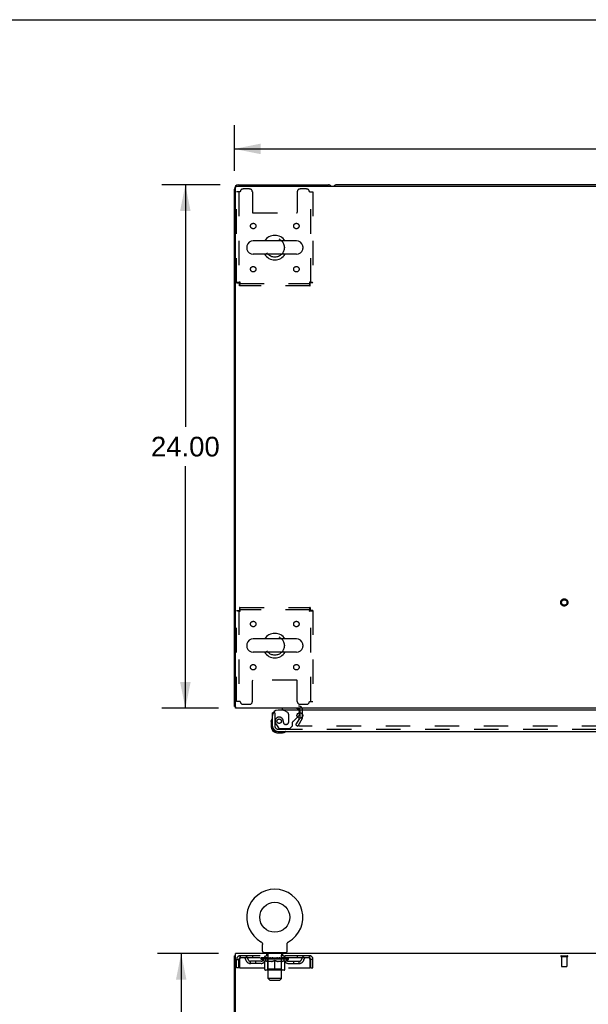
# Model space of a CAD drawing. Header units: inches. Extents: x 0 to 204, y 0 to 132.
# Tile 53 of 112: x 52 to 78, y 87 to 132. Entities that reach past the tile are written whole.
import ezdxf

# ---------------------------------------------------------------- set-up
doc = ezdxf.new("R2010")
doc.units = ezdxf.units.IN
doc.header["$LTSCALE"] = 11.243375
doc.header["$MEASUREMENT"] = 0
doc.linetypes.add('HIDDEN', pattern=[0.2, 0.1, -0.1])
doc.layers.get('0').update_dxf_attribs({"linetype": 'CONTINUOUS'})
for name, color, linetype in [('DEFAULT_2', 8, 'HIDDEN'), ('DIMENSIONS', 7, 'CONTINUOUS'), ('DOOR_ASSEMBLY', 7, 'CONTINUOUS')]:
    doc.layers.add(name, color=color, linetype=linetype)
doc.styles.get("Standard").update_dxf_attribs({"font": 'arial.ttf'})
doc.dimstyles.new('DIMSTYLE_1', dxfattribs={"dimtxt": 0.901875, "dimasz": 1.2025, "dimexe": 0.09, "dimexo": 0.07, "dimgap": 0.0375, "dimtad": 0, "dimtih": 1, "dimtoh": 1, "dimzin": 4, "dimdsep": 46, "dimtxsty": 'Standard', "dimblk": '_FILLED', "dimblk1": '_FILLED', "dimblk2": '_FILLED', "dimcen": 0.09, "dimadec": 3, "dimazin": 1, "dimtfac": 1, "dimtdec": 3, "dimtofl": 0, "dimtmove": 0, "dimatfit": 3, "dimldrblk": '_FILLED', "dimfxl": 0, "dimtolj": 1, "dimtzin": 4, "dimarcsym": 0})

# ---------------------------------------------------------------- blocks, each defined once
blk = doc.blocks.new('_FILLED')
at = {"color": 0, "linetype": 'ByBlock'}
blk.add_solid([(0, 0), (-1, 0.2), (-1, -0.2)], dxfattribs=at)
blk = doc.blocks.new('*D1')
at = {"layer": 'DIMENSIONS', "color": 2, "linetype": 'Continuous'}
for p, q in [((61.979, 125.352), (61.979, 127.433)), ((102.229, 125.352), (102.229, 127.433)), ((61.979, 126.351), (80.077, 126.351)), ((102.229, 126.351), (84.13, 126.351))]:
    blk.add_line(p, q, dxfattribs=at)
at = {"layer": 'DIMENSIONS', "color": 2, "linetype": 'Continuous', "xscale": 1.2025, "yscale": 1.2025, "zscale": 1.2025, "rotation": 180}
blk.add_blockref('_FILLED', (61.979, 126.351), dxfattribs=at)
at = {"layer": 'DIMENSIONS', "color": 2, "linetype": 'Continuous', "xscale": 1.2025, "yscale": 1.2025, "zscale": 1.2025}
blk.add_blockref('_FILLED', (102.229, 126.351), dxfattribs=at)
at = {"layer": 'DIMENSIONS', "color": 2, "linetype": 'Continuous', "insert": (82.104, 126.802), "char_height": 0.9019, "width": 3.15153, "attachment_point": 2, "line_spacing_factor": 0.9}
blk.add_mtext('40.25', dxfattribs=at)
blk = doc.blocks.new('*D7')
at = {"layer": 'DIMENSIONS', "color": 2, "linetype": 'Continuous'}
for p, q in [((61.326, 124.7), (58.649, 124.7)), ((59.731, 124.7), (59.731, 113.602)), ((59.731, 100.7), (59.731, 111.798)), ((61.249, 100.7), (58.649, 100.7))]:
    blk.add_line(p, q, dxfattribs=at)
at = {"layer": 'DIMENSIONS', "color": 2, "linetype": 'Continuous', "xscale": 1.2025, "yscale": 1.2025, "zscale": 1.2025}
for p, rotation in [((59.731, 124.7), 90), ((59.731, 100.7), 270)]:
    blk.add_blockref('_FILLED', p, dxfattribs=dict(at, rotation=rotation))
at = {"layer": 'DIMENSIONS', "color": 2, "linetype": 'Continuous', "insert": (59.731, 113.151), "char_height": 0.9019, "width": 3.15153, "attachment_point": 2, "line_spacing_factor": 0.9}
blk.add_mtext('24.00', dxfattribs=at)
blk = doc.blocks.new('*D13')
at = {"layer": 'DIMENSIONS', "color": 2, "linetype": 'Continuous'}
for p, q in [((61.249, 89.46), (58.459, 89.46)), ((59.541, 89.46), (59.541, 50.361)), ((59.541, 9.46), (59.541, 48.558)), ((61.249, 9.46), (58.459, 9.46))]:
    blk.add_line(p, q, dxfattribs=at)
at = {"layer": 'DIMENSIONS', "color": 2, "linetype": 'Continuous', "xscale": 1.2025, "yscale": 1.2025, "zscale": 1.2025}
for p, rotation in [((59.541, 89.46), 90), ((59.541, 9.46), 270)]:
    blk.add_blockref('_FILLED', p, dxfattribs=dict(at, rotation=rotation))
at = {"layer": 'DIMENSIONS', "color": 2, "linetype": 'Continuous', "insert": (59.541, 49.91), "char_height": 0.9019, "width": 3.15153, "attachment_point": 2, "line_spacing_factor": 0.9}
blk.add_mtext('80.00', dxfattribs=at)

msp = doc.modelspace()

# ---------------------------------------------------------------- linework, layer by layer
at = {"color": 7, "linetype": 'Continuous'}
for p, q in [((0, 132.275), (204.425, 132.275)), ((97.54, 124.7), (66.668, 124.7)), ((64.82, 122.131), (62.845, 122.131)), ((62.545, 121.868), (62.545, 121.781)), ((64.82, 121.519), (62.845, 121.519)), ((65.12, 121.868), (65.12, 121.781)), ((64.82, 103.881), (62.845, 103.881)), ((62.545, 103.618), (62.545, 103.531)), ((65.12, 103.618), (65.12, 103.531)), ((64.82, 103.269), (62.845, 103.269)), ((62.031, 100.804), (61.979, 100.804)), ((63.197, 89.998), (63.198, 89.998)), ((63.197, 89.998), (63.202, 89.995)), ((63.199, 89.997), (63.2, 89.996)), ((63.202, 89.995), (63.206, 89.992)), ((63.206, 89.992), (63.21, 89.989)), ((63.21, 89.99), (63.214, 89.986)), ((63.214, 89.987), (63.218, 89.983)), ((63.218, 89.983), (63.222, 89.98)), ((63.222, 89.98), (63.226, 89.977)), ((63.226, 89.977), (63.23, 89.973)), ((63.229, 89.973), (63.233, 89.969)), ((63.233, 89.969), (63.236, 89.965)), ((63.236, 89.966), (63.24, 89.961)), ((63.239, 89.962), (63.243, 89.957)), ((63.243, 89.958), (63.246, 89.953)), ((63.245, 89.953), (63.248, 89.949)), ((63.248, 89.949), (63.251, 89.945)), ((63.251, 89.945), (63.253, 89.94)), ((63.253, 89.94), (63.256, 89.936)), ((63.256, 89.936), (63.258, 89.931)), ((63.258, 89.931), (63.26, 89.926)), ((63.26, 89.927), (63.262, 89.922)), ((63.262, 89.922), (63.263, 89.917)), ((63.263, 89.917), (63.265, 89.912)), ((63.265, 89.912), (63.266, 89.907)), ((63.266, 89.907), (63.267, 89.902)), ((63.267, 89.902), (63.268, 89.897)), ((63.268, 89.897), (63.269, 89.892)), ((63.269, 89.892), (63.27, 89.887)), ((63.27, 89.559), (63.27, 89.873)), ((64.395, 89.877), (64.396, 89.882)), ((64.395, 89.877), (64.396, 89.882)), ((64.395, 89.873), (64.395, 89.877)), ((64.395, 89.559), (64.395, 89.873)), ((64.396, 89.887), (64.397, 89.892)), ((64.396, 89.882), (64.396, 89.887)), ((64.397, 89.897), (64.398, 89.902)), ((64.397, 89.892), (64.397, 89.897)), ((64.398, 89.902), (64.399, 89.907)), ((64.399, 89.907), (64.401, 89.912)), ((64.401, 89.912), (64.402, 89.917)), ((64.402, 89.917), (64.404, 89.922)), ((64.404, 89.922), (64.406, 89.927)), ((64.406, 89.926), (64.408, 89.931)), ((64.408, 89.931), (64.41, 89.936)), ((64.41, 89.936), (64.412, 89.94)), ((64.412, 89.94), (64.415, 89.945)), ((64.415, 89.945), (64.417, 89.949)), ((64.417, 89.949), (64.42, 89.953)), ((64.42, 89.953), (64.423, 89.958)), ((64.423, 89.957), (64.426, 89.962)), ((64.426, 89.961), (64.429, 89.966)), ((64.429, 89.965), (64.433, 89.969)), ((64.433, 89.969), (64.436, 89.973)), ((64.436, 89.973), (64.44, 89.977)), ((64.44, 89.977), (64.443, 89.98)), ((64.443, 89.98), (64.447, 89.983)), ((64.447, 89.983), (64.451, 89.987)), ((64.451, 89.986), (64.455, 89.99)), ((64.455, 89.989), (64.459, 89.992)), ((64.459, 89.992), (64.464, 89.995)), ((64.459, 89.992), (64.461, 89.993)), ((64.464, 89.995), (64.468, 89.998)), ((64.465, 89.996), (64.467, 89.997)), ((64.468, 89.998), (64.468, 89.998)), ((63.333, 89.49), (63.333, 89.46)), ((64.333, 89.49), (63.333, 89.49)), ((64.333, 89.49), (64.333, 89.46)), ((62.031, 89.356), (61.979, 89.356))]:
    msp.add_line(p, q, dxfattribs=at)
at = {"color": 3, "linetype": 'Continuous'}
for p, q in [((62.091, 124.648), (102.117, 124.648)), ((62.168, 124.7), (66.29, 124.7)), ((61.979, 100.804), (61.979, 124.511)), ((62.031, 100.7), (62.031, 124.588)), ((102.177, 100.7), (62.031, 100.7)), ((64.995, 100.279), (64.972, 100.238)), ((65, 100.295), (65, 100.502)), ((62.031, 86.103), (62.031, 89.46)), ((102.177, 89.46), (62.031, 89.46)), ((61.979, 9.564), (61.979, 89.356))]:
    msp.add_line(p, q, dxfattribs=at)
for points in [[(62.002, 100.784), (61.996, 100.787), (61.993, 100.788), (61.99, 100.79), (61.988, 100.791), (61.986, 100.793), (61.984, 100.794), (61.982, 100.796), (61.981, 100.798), (61.98, 100.799), (61.979, 100.801), (61.979, 100.802), (61.979, 100.804)], [(62.019, 100.772), (62.018, 100.774), (62.016, 100.775), (62.013, 100.777), (62.01, 100.779), (62.008, 100.781), (62.005, 100.782), (62.002, 100.784)]]:
    msp.add_lwpolyline(points, dxfattribs=at)
at = {"color": 7, "linetype": 'Continuous'}
msp.add_lwpolyline([(63.27, 89.887), (63.27, 89.882), (63.27, 89.877), (63.27, 89.873)], dxfattribs=at)
msp.add_circle((63.833, 91.118), 0.688, dxfattribs=at)
at = {"color": 3, "linetype": 'Continuous'}
for centre, radius, start, end in [((62.168, 124.511), 0.189, 90, 180), ((62.091, 124.588), 0.06, 90, 180), ((66.29, 124.511), 0.189, 46.487, 90), ((62.168, 100.889), 0.189, 218.2806, 223.5127), ((64.915, 100.615), 0.085, 4.0489, 90), ((64.967, 100.295), 0.033, 330, 360)]:
    msp.add_arc(centre, radius, start, end, dxfattribs=at)
at = {"color": 7, "linetype": 'Continuous'}
for centre, radius, start, end in [((66.668, 124.511), 0.189, 90, 133.4203), ((63.833, 121.825), 0.562, 32.9567, 147.0433), ((62.689, 121.868), 0.144, 164.3697, 180), ((62.845, 121.825), 0.306, 90, 164.3697), ((64.82, 121.825), 0.306, 15.6303, 90), ((64.977, 121.868), 0.144, 0, 15.6303), ((62.689, 121.781), 0.144, 180, 195.6303), ((62.845, 121.825), 0.306, 195.6303, 270), ((63.833, 121.825), 0.562, 212.956, 327.044), ((64.82, 121.825), 0.306, 270, 344.3697), ((64.977, 121.781), 0.144, 344.3697, 360), ((62.845, 103.575), 0.306, 90, 164.3697), ((63.833, 103.575), 0.562, 32.9567, 147.0433), ((64.82, 103.575), 0.306, 15.6303, 90), ((62.689, 103.618), 0.144, 164.3697, 180), ((62.689, 103.531), 0.144, 180, 195.6303), ((62.845, 103.575), 0.306, 195.6303, 270), ((64.82, 103.575), 0.306, 270, 344.3697), ((64.977, 103.618), 0.144, 0, 15.6303), ((64.977, 103.531), 0.144, 344.3697, 360), ((63.833, 103.575), 0.562, 212.956, 327.044), ((63.833, 91.118), 1.288, 299.5053, 240.4947), ((63.339, 89.559), 0.069, 180, 265), ((64.326, 89.559), 0.069, 275, 360)]:
    msp.add_arc(centre, radius, start, end, dxfattribs=at)
at = {"layer": 'DEFAULT_2', "color": 8, "linetype": 'HIDDEN'}
for p, q in [((62.083, 120.209), (62.083, 124.387)), ((62.25, 124.387), (62.083, 124.387)), ((62.187, 124.387), (62.187, 120.209)), ((62.677, 124.512), (62.375, 124.512)), ((62.802, 124.387), (62.802, 123.442)), ((64.864, 124.387), (64.864, 123.442)), ((65.291, 124.512), (64.989, 124.512)), ((65.416, 124.387), (65.583, 124.387)), ((65.479, 120.209), (65.479, 124.387)), ((65.583, 124.387), (65.583, 120.209)), ((62.832, 123.412), (64.834, 123.412)), ((62.083, 120.209), (62.187, 120.209)), ((62.217, 120.075), (62.217, 120.179)), ((62.217, 120.179), (65.449, 120.179)), ((65.449, 120.075), (65.449, 120.179)), ((65.583, 120.209), (65.479, 120.209)), ((65.449, 120.075), (62.217, 120.075)), ((62.217, 105.325), (62.217, 105.221)), ((62.217, 105.325), (65.449, 105.325)), ((65.449, 105.221), (62.217, 105.221)), ((65.449, 105.325), (65.449, 105.221)), ((62.083, 101.012), (62.083, 105.191)), ((62.083, 105.191), (62.187, 105.191)), ((62.187, 105.191), (62.187, 101.012)), ((65.479, 101.012), (65.479, 105.191)), ((65.583, 105.191), (65.479, 105.191)), ((65.583, 105.191), (65.583, 101.012)), ((62.802, 101.012), (62.802, 101.957)), ((64.834, 101.987), (62.832, 101.987)), ((64.864, 101.012), (64.864, 101.957)), ((62.25, 101.012), (62.083, 101.012)), ((62.375, 100.887), (62.677, 100.887)), ((64.989, 100.887), (65.291, 100.887)), ((65.416, 101.012), (65.583, 101.012)), ((64.799, 99.939), (64.972, 100.238)), ((65.085, 100.227), (64.889, 99.887)), ((65, 100.502), (65, 100.615)), ((65.104, 100.295), (65.104, 100.615)), ((64.799, 99.939), (64.889, 99.887)), ((99.272, 99.887), (64.935, 99.887)), ((63.205, 89.993), (63.206, 89.992)), ((63.43, 89.49), (63.43, 89.46)), ((63.468, 89.4), (63.468, 89.48)), ((64.198, 89.4), (64.198, 89.48)), ((64.236, 89.49), (64.236, 89.46)), ((62.083, 88.793), (62.083, 89.189)), ((62.083, 89.189), (62.187, 89.189)), ((62.187, 88.793), (62.187, 89.189)), ((62.217, 89.189), (62.217, 88.793)), ((62.25, 89.356), (62.25, 89.252)), ((65.416, 89.356), (62.25, 89.356)), ((65.416, 89.252), (62.25, 89.252)), ((62.718, 89.001), (62.718, 89.105)), ((63.201, 89.105), (62.718, 89.105)), ((63.201, 89.001), (62.718, 89.001)), ((62.802, 89.356), (62.802, 89.252)), ((62.968, 89.001), (62.968, 89.105)), ((63.2, 89.205), (63.2, 89.252)), ((63.359, 89.093), (63.2, 89.205)), ((64.466, 89.205), (63.2, 89.205)), ((63.209, 89.245), (63.209, 89.252)), ((63.218, 89.242), (63.218, 89.245)), ((63.218, 89.242), (64.448, 89.242)), ((63.227, 89.242), (63.227, 89.245)), ((63.228, 89.242), (63.228, 89.245)), ((63.238, 89.245), (63.238, 89.252)), ((63.254, 89.242), (63.254, 89.245)), ((63.256, 89.242), (63.256, 89.245)), ((63.284, 89.245), (63.284, 89.252)), ((63.299, 89.242), (63.299, 89.245)), ((63.302, 89.242), (63.302, 89.245)), ((63.506, 89.245), (63.304, 89.245)), ((63.348, 89.245), (63.348, 89.252)), ((63.349, 89.242), (63.349, 89.245)), ((63.35, 89.242), (63.35, 89.245)), ((63.353, 89.242), (63.353, 89.245)), ((63.359, 89.093), (63.369, 89.093)), ((63.36, 89.242), (63.36, 89.245)), ((63.36, 89.242), (63.36, 89.245)), ((63.363, 89.242), (63.363, 89.245)), ((63.367, 89.242), (63.367, 89.246)), ((63.369, 88.73), (63.369, 89.137)), ((63.371, 89.242), (63.371, 89.245)), ((63.385, 89.242), (63.385, 89.245)), ((63.395, 89.252), (63.395, 89.356)), ((63.403, 89.242), (63.403, 89.245)), ((63.404, 89.242), (63.404, 89.247)), ((63.424, 89.242), (63.424, 89.245)), ((63.424, 89.242), (63.424, 89.245)), ((63.426, 89.245), (63.426, 89.252)), ((63.435, 89.242), (63.435, 89.245)), ((63.44, 89.242), (63.44, 89.245)), ((63.449, 89.242), (63.449, 89.245)), ((63.46, 89.242), (63.46, 89.249)), ((63.476, 89.242), (63.476, 89.245)), ((63.538, 89.39), (63.478, 89.39)), ((63.479, 89.242), (63.479, 89.245)), ((63.506, 89.242), (63.506, 89.245)), ((63.573, 89.245), (63.511, 89.245)), ((63.691, 89.093), (63.512, 89.093)), ((63.516, 89.245), (63.516, 89.252)), ((63.52, 88.733), (63.52, 89.202)), ((63.523, 89.242), (63.523, 89.245)), ((63.528, 89.242), (63.528, 89.245)), ((63.533, 88.309), (63.533, 89.38)), ((63.534, 89.242), (63.534, 89.25)), ((63.538, 89.242), (63.538, 89.245)), ((63.549, 89.242), (63.549, 89.245)), ((63.573, 89.242), (63.573, 89.245)), ((63.648, 89.245), (63.589, 89.245)), ((63.609, 89.242), (63.609, 89.245)), ((63.616, 89.245), (63.616, 89.252)), ((63.62, 89.242), (63.62, 89.245)), ((63.622, 89.242), (63.622, 89.251)), ((63.625, 89.242), (63.625, 89.245)), ((63.632, 89.242), (63.632, 89.245)), ((63.648, 89.242), (63.648, 89.245)), ((63.728, 89.245), (63.674, 89.245)), ((63.687, 89.242), (63.687, 89.245)), ((63.718, 89.245), (63.833, 89.252)), ((63.723, 89.245), (63.723, 89.252)), ((63.723, 89.251), (63.723, 89.252)), ((63.723, 89.245), (63.723, 89.251)), ((63.723, 89.242), (63.723, 89.245)), ((63.727, 89.242), (63.727, 89.245)), ((63.728, 89.242), (63.728, 89.245)), ((63.729, 89.242), (63.729, 89.245)), ((63.812, 89.245), (63.764, 89.245)), ((63.769, 89.242), (63.769, 89.245)), ((63.812, 89.242), (63.812, 89.245)), ((63.83, 89.245), (63.83, 89.245)), ((63.83, 89.242), (63.83, 89.245)), ((63.83, 89.242), (63.83, 89.245)), ((63.833, 89.245), (63.833, 89.252)), ((63.833, 88.693), (63.833, 89.137)), ((63.835, 89.242), (63.835, 89.245)), ((63.835, 89.242), (63.835, 89.245)), ((63.835, 89.245), (63.835, 89.245)), ((63.837, 89.245), (63.902, 89.245)), ((63.854, 89.242), (63.854, 89.245)), ((63.87, 89.245), (63.87, 89.249)), ((63.87, 89.249), (63.947, 89.245)), ((63.891, 89.245), (63.891, 89.248)), ((63.896, 89.242), (63.896, 89.245)), ((63.937, 89.242), (63.937, 89.245)), ((63.937, 89.242), (63.937, 89.245)), ((63.937, 89.245), (63.992, 89.245)), ((63.938, 89.242), (63.938, 89.245)), ((63.942, 89.251), (63.943, 89.252)), ((63.942, 89.245), (63.942, 89.251)), ((63.942, 89.242), (63.942, 89.245)), ((63.943, 89.245), (63.943, 89.252)), ((64.154, 89.093), (63.974, 89.093)), ((63.979, 89.242), (63.979, 89.245)), ((64.018, 89.242), (64.018, 89.245)), ((64.018, 89.245), (64.077, 89.245)), ((64.033, 89.242), (64.033, 89.245)), ((64.041, 89.242), (64.041, 89.245)), ((64.043, 89.242), (64.043, 89.251)), ((64.046, 89.242), (64.046, 89.245)), ((64.049, 89.245), (64.049, 89.252)), ((64.057, 89.242), (64.057, 89.245)), ((64.093, 89.242), (64.093, 89.245)), ((64.093, 89.245), (64.155, 89.245)), ((64.117, 89.242), (64.117, 89.245)), ((64.188, 89.39), (64.128, 89.39)), ((64.128, 89.242), (64.128, 89.245)), ((64.132, 89.242), (64.132, 89.25)), ((64.133, 88.309), (64.133, 89.38)), ((64.138, 89.242), (64.138, 89.245)), ((64.143, 89.242), (64.143, 89.245)), ((64.146, 88.733), (64.146, 89.202)), ((64.149, 89.245), (64.149, 89.252)), ((64.16, 89.242), (64.16, 89.245)), ((64.16, 89.245), (64.361, 89.245)), ((64.187, 89.242), (64.187, 89.245)), ((64.19, 89.242), (64.19, 89.245)), ((64.205, 89.242), (64.205, 89.249)), ((64.217, 89.242), (64.217, 89.245)), ((64.226, 89.242), (64.226, 89.245)), ((64.23, 89.242), (64.23, 89.245)), ((64.24, 89.245), (64.24, 89.252)), ((64.241, 89.242), (64.241, 89.245)), ((64.241, 89.242), (64.241, 89.245)), ((64.262, 89.242), (64.262, 89.247)), ((64.262, 89.242), (64.262, 89.245)), ((64.27, 89.252), (64.27, 89.356)), ((64.28, 89.242), (64.28, 89.245)), ((64.294, 89.242), (64.294, 89.245)), ((64.296, 88.73), (64.296, 89.137)), ((64.296, 89.093), (64.307, 89.093)), ((64.299, 89.242), (64.299, 89.246)), ((64.302, 89.242), (64.302, 89.245)), ((64.306, 89.242), (64.306, 89.245)), ((64.306, 89.242), (64.306, 89.245)), ((64.307, 89.093), (64.466, 89.205)), ((64.313, 89.242), (64.313, 89.245)), ((64.316, 89.242), (64.316, 89.245)), ((64.317, 89.242), (64.317, 89.245)), ((64.318, 89.245), (64.318, 89.252)), ((64.364, 89.242), (64.364, 89.245)), ((64.367, 89.242), (64.367, 89.245)), ((64.381, 89.245), (64.381, 89.252)), ((64.41, 89.242), (64.41, 89.245)), ((64.412, 89.242), (64.412, 89.245)), ((64.428, 89.245), (64.428, 89.252)), ((64.438, 89.242), (64.438, 89.245)), ((64.439, 89.242), (64.439, 89.245)), ((64.448, 89.242), (64.448, 89.245)), ((64.456, 89.245), (64.456, 89.252)), ((64.464, 89.105), (64.947, 89.105)), ((64.464, 89.001), (64.947, 89.001)), ((64.466, 89.205), (64.466, 89.252)), ((64.697, 89.001), (64.697, 89.105)), ((64.864, 89.356), (64.864, 89.252)), ((64.947, 89.001), (64.947, 89.105)), ((65.416, 89.252), (65.416, 89.356)), ((65.449, 88.793), (65.449, 89.189)), ((65.479, 88.793), (65.479, 89.189)), ((65.583, 89.189), (65.479, 89.189)), ((65.583, 88.793), (65.583, 89.189)), ((76.962, 89.356), (77.246, 89.356)), ((76.962, 89.313), (77.246, 89.313)), ((76.98, 89.313), (76.98, 88.866)), ((77.228, 89.313), (77.228, 88.866)), ((62.187, 88.793), (62.083, 88.793)), ((62.217, 88.793), (65.449, 88.793)), ((64.259, 88.693), (63.406, 88.693)), ((63.52, 88.733), (63.48, 88.693)), ((64.146, 88.733), (63.52, 88.733)), ((64.146, 88.733), (64.185, 88.693)), ((65.479, 88.793), (65.583, 88.793)), ((76.99, 88.856), (77.218, 88.856)), ((63.602, 88.24), (63.533, 88.309)), ((64.133, 88.309), (63.533, 88.309)), ((63.602, 88.24), (64.064, 88.24)), ((64.064, 88.24), (64.133, 88.309))]:
    msp.add_line(p, q, dxfattribs=at)
for points in [[(62.25, 120.242), (62.231, 120.239), (62.213, 120.237), (62.195, 120.235), (62.177, 120.232), (62.161, 120.23), (62.146, 120.228), (62.132, 120.225), (62.119, 120.223), (62.108, 120.22), (62.099, 120.218), (62.092, 120.216), (62.087, 120.213), (62.084, 120.211), (62.083, 120.209)], [(62.25, 120.242), (62.243, 120.239), (62.236, 120.237), (62.229, 120.235), (62.222, 120.232), (62.216, 120.23), (62.21, 120.228), (62.205, 120.225), (62.201, 120.223), (62.196, 120.22), (62.193, 120.218), (62.19, 120.216), (62.188, 120.213), (62.187, 120.211), (62.187, 120.209)], [(62.217, 120.075), (62.219, 120.076), (62.221, 120.079), (62.224, 120.084), (62.226, 120.091), (62.229, 120.1), (62.231, 120.111), (62.233, 120.124), (62.236, 120.138), (62.238, 120.153), (62.24, 120.169), (62.243, 120.187), (62.245, 120.205), (62.247, 120.223), (62.25, 120.242)], [(62.217, 120.179), (62.219, 120.179), (62.221, 120.18), (62.224, 120.182), (62.226, 120.185), (62.229, 120.188), (62.231, 120.192), (62.233, 120.197), (62.236, 120.202), (62.238, 120.208), (62.24, 120.214), (62.243, 120.221), (62.245, 120.228), (62.247, 120.235), (62.25, 120.242)], [(65.479, 120.209), (65.478, 120.211), (65.477, 120.213), (65.475, 120.216), (65.473, 120.218), (65.469, 120.22), (65.465, 120.223), (65.46, 120.225), (65.455, 120.228), (65.449, 120.23), (65.443, 120.232), (65.437, 120.235), (65.43, 120.237), (65.423, 120.239), (65.416, 120.242)], [(65.416, 120.242), (65.418, 120.223), (65.42, 120.205), (65.423, 120.187), (65.425, 120.169), (65.428, 120.153), (65.43, 120.138), (65.432, 120.124), (65.435, 120.111), (65.437, 120.1), (65.439, 120.091), (65.442, 120.084), (65.444, 120.079), (65.446, 120.076), (65.449, 120.075)], [(65.416, 120.242), (65.418, 120.235), (65.42, 120.228), (65.423, 120.221), (65.425, 120.214), (65.428, 120.208), (65.43, 120.202), (65.432, 120.197), (65.435, 120.192), (65.437, 120.188), (65.439, 120.185), (65.442, 120.182), (65.444, 120.18), (65.446, 120.179), (65.449, 120.179)], [(65.583, 120.209), (65.582, 120.211), (65.579, 120.213), (65.573, 120.216), (65.566, 120.218), (65.557, 120.22), (65.546, 120.223), (65.534, 120.225), (65.52, 120.228), (65.505, 120.23), (65.488, 120.232), (65.471, 120.235), (65.453, 120.237), (65.434, 120.239), (65.416, 120.242)], [(62.25, 105.158), (62.247, 105.176), (62.245, 105.195), (62.243, 105.213), (62.24, 105.23), (62.238, 105.247), (62.236, 105.262), (62.233, 105.276), (62.231, 105.288), (62.229, 105.299), (62.226, 105.308), (62.224, 105.315), (62.221, 105.32), (62.219, 105.324), (62.217, 105.325)], [(62.25, 105.158), (62.247, 105.165), (62.245, 105.172), (62.243, 105.178), (62.24, 105.185), (62.238, 105.191), (62.236, 105.197), (62.233, 105.202), (62.231, 105.207), (62.229, 105.211), (62.226, 105.214), (62.224, 105.217), (62.221, 105.219), (62.219, 105.22), (62.217, 105.221)], [(65.449, 105.325), (65.446, 105.324), (65.444, 105.32), (65.442, 105.315), (65.439, 105.308), (65.437, 105.299), (65.435, 105.288), (65.432, 105.276), (65.43, 105.262), (65.428, 105.247), (65.425, 105.23), (65.423, 105.213), (65.42, 105.195), (65.418, 105.176), (65.416, 105.158)], [(65.449, 105.221), (65.446, 105.22), (65.444, 105.219), (65.442, 105.217), (65.439, 105.214), (65.437, 105.211), (65.435, 105.207), (65.432, 105.202), (65.43, 105.197), (65.428, 105.191), (65.425, 105.185), (65.423, 105.178), (65.42, 105.172), (65.418, 105.165), (65.416, 105.158)], [(62.083, 105.191), (62.084, 105.188), (62.087, 105.186), (62.092, 105.184), (62.099, 105.181), (62.108, 105.179), (62.119, 105.177), (62.132, 105.174), (62.146, 105.172), (62.161, 105.169), (62.177, 105.167), (62.195, 105.165), (62.213, 105.162), (62.231, 105.16), (62.25, 105.158)], [(62.187, 105.191), (62.187, 105.188), (62.188, 105.186), (62.19, 105.184), (62.193, 105.181), (62.196, 105.179), (62.201, 105.177), (62.205, 105.174), (62.21, 105.172), (62.216, 105.169), (62.222, 105.167), (62.229, 105.165), (62.236, 105.162), (62.243, 105.16), (62.25, 105.158)], [(65.416, 105.158), (65.434, 105.16), (65.453, 105.162), (65.471, 105.165), (65.488, 105.167), (65.505, 105.169), (65.52, 105.172), (65.534, 105.174), (65.546, 105.177), (65.557, 105.179), (65.566, 105.181), (65.573, 105.184), (65.579, 105.186), (65.582, 105.188), (65.583, 105.191)], [(65.416, 105.158), (65.423, 105.16), (65.43, 105.162), (65.437, 105.165), (65.443, 105.167), (65.449, 105.169), (65.455, 105.172), (65.46, 105.174), (65.465, 105.177), (65.469, 105.179), (65.473, 105.181), (65.475, 105.184), (65.477, 105.186), (65.478, 105.188), (65.479, 105.191)], [(64.917, 99.912), (64.917, 99.911), (64.916, 99.909), (64.916, 99.907), (64.915, 99.905), (64.915, 99.904)], [(64.915, 99.904), (64.915, 99.904), (64.916, 99.902), (64.916, 99.9), (64.917, 99.899), (64.917, 99.897), (64.918, 99.895), (64.919, 99.894), (64.921, 99.893), (64.922, 99.891), (64.924, 99.89), (64.926, 99.889)], [(64.935, 99.887), (64.933, 99.887), (64.931, 99.888), (64.929, 99.888), (64.927, 99.889), (64.926, 99.889)], [(62.25, 89.356), (62.247, 89.354), (62.245, 89.351), (62.243, 89.346), (62.24, 89.339), (62.238, 89.33), (62.236, 89.319), (62.233, 89.307), (62.231, 89.293), (62.229, 89.277), (62.226, 89.261), (62.224, 89.244), (62.221, 89.226), (62.219, 89.207), (62.217, 89.189)], [(62.25, 89.252), (62.247, 89.251), (62.245, 89.25), (62.243, 89.248), (62.24, 89.245), (62.238, 89.242), (62.236, 89.238), (62.233, 89.233), (62.231, 89.228), (62.229, 89.222), (62.226, 89.216), (62.224, 89.209), (62.221, 89.203), (62.219, 89.196), (62.217, 89.189)], [(63.369, 89.137), (63.395, 89.127), (63.42, 89.118), (63.445, 89.11), (63.47, 89.103), (63.495, 89.098), (63.519, 89.093)], [(63.512, 89.093), (63.488, 89.098), (63.465, 89.104), (63.441, 89.11), (63.418, 89.118), (63.394, 89.126), (63.369, 89.136)], [(63.682, 89.093), (63.707, 89.098), (63.732, 89.103), (63.756, 89.11), (63.782, 89.118), (63.807, 89.127), (63.833, 89.137)], [(63.833, 89.135), (63.808, 89.126), (63.785, 89.117), (63.761, 89.11), (63.738, 89.103), (63.715, 89.098), (63.691, 89.093)], [(63.833, 89.137), (63.859, 89.127), (63.884, 89.118), (63.909, 89.11), (63.934, 89.103), (63.959, 89.098), (63.984, 89.093)], [(63.974, 89.093), (63.951, 89.098), (63.927, 89.103), (63.904, 89.11), (63.881, 89.117), (63.857, 89.126), (63.833, 89.135)], [(64.146, 89.093), (64.171, 89.098), (64.196, 89.103), (64.221, 89.11), (64.245, 89.118), (64.271, 89.127), (64.296, 89.137)], [(64.296, 89.136), (64.272, 89.126), (64.248, 89.118), (64.224, 89.11), (64.2, 89.103), (64.177, 89.098), (64.154, 89.093)], [(65.449, 89.189), (65.446, 89.207), (65.444, 89.226), (65.442, 89.244), (65.439, 89.261), (65.437, 89.277), (65.435, 89.293), (65.432, 89.307), (65.43, 89.319), (65.428, 89.33), (65.425, 89.339), (65.423, 89.346), (65.42, 89.351), (65.418, 89.354), (65.416, 89.356)], [(65.449, 89.189), (65.446, 89.196), (65.444, 89.203), (65.442, 89.209), (65.439, 89.216), (65.437, 89.222), (65.435, 89.228), (65.432, 89.233), (65.43, 89.238), (65.428, 89.242), (65.425, 89.245), (65.423, 89.248), (65.42, 89.25), (65.418, 89.251), (65.416, 89.252)]]:
    msp.add_lwpolyline(points, dxfattribs=at)
for centre, radius in [((62.843, 122.814), 0.125), ((64.822, 122.814), 0.125), ((63.833, 121.825), 0.438), ((62.843, 120.835), 0.125), ((64.822, 120.835), 0.125), ((77.104, 105.554), 0.164), ((77.104, 105.554), 0.124), ((62.843, 104.564), 0.125), ((64.822, 104.564), 0.125), ((63.833, 103.575), 0.438), ((62.843, 102.585), 0.125), ((64.822, 102.585), 0.125)]:
    msp.add_circle(centre, radius, dxfattribs=at)
for centre, radius, start, end in [((62.375, 124.387), 0.125, 90, 180), ((62.677, 124.387), 0.125, 0, 90), ((64.989, 124.387), 0.125, 90, 180), ((65.291, 124.387), 0.125, 0, 90), ((62.832, 123.442), 0.03, 180, 270), ((64.834, 123.442), 0.03, 270, 360), ((62.832, 101.957), 0.03, 90, 180), ((64.834, 101.957), 0.03, 0, 90), ((62.375, 101.012), 0.125, 180, 270), ((62.677, 101.012), 0.125, 270, 360), ((64.989, 101.012), 0.125, 180, 270), ((64.915, 100.615), 0.189, 0, 90), ((65.291, 101.012), 0.125, 270, 360), ((64.967, 100.295), 0.137, 330, 360), ((63.339, 89.559), 0.069, 265, 270), ((63.458, 89.48), 0.01, 0, 90), ((63.478, 89.4), 0.01, 180, 270), ((64.188, 89.4), 0.01, 270, 360), ((64.208, 89.48), 0.01, 90, 180), ((64.326, 89.559), 0.069, 270, 275), ((62.25, 89.189), 0.167, 90, 180), ((62.25, 89.189), 0.063, 90, 180), ((62.429, 89.189), 0.167, 8.0716, 90), ((62.43, 89.189), 0.0625, 7.9863, 90), ((62.718, 89.23), 0.229, 187.9863, 270), ((62.718, 89.23), 0.125, 188.0716, 270), ((63.201, 89.23), 0.125, 270, 351.9284), ((63.201, 89.23), 0.229, 270, 352.0137), ((63.49, 89.189), 0.167, 90, 171.9284), ((63.49, 89.189), 0.0625, 90, 172.0137), ((63.48, 89.202), 0.0398, 0, 90), ((63.523, 89.38), 0.01, 0, 90), ((64.143, 89.38), 0.01, 90, 180), ((64.185, 89.202), 0.0398, 90, 180), ((64.175, 89.189), 0.167, 8.0716, 90), ((64.176, 89.189), 0.0625, 7.9863, 90), ((64.464, 89.23), 0.229, 187.9863, 270), ((64.464, 89.23), 0.125, 188.0716, 270), ((64.947, 89.23), 0.125, 270, 351.9284), ((64.947, 89.23), 0.229, 270, 352.0137), ((65.236, 89.189), 0.167, 90, 171.9284), ((65.236, 89.189), 0.0625, 90, 172.0137), ((65.416, 89.189), 0.167, 0, 90), ((65.416, 89.189), 0.063, 0, 90), ((76.962, 89.334), 0.0215, 90, 270), ((77.246, 89.334), 0.0215, 270, 90), ((63.406, 88.73), 0.0371, 180, 270), ((64.259, 88.73), 0.0371, 270, 360), ((76.99, 88.866), 0.01, 180, 270), ((77.218, 88.866), 0.01, 270, 360)]:
    msp.add_arc(centre, radius, start, end, dxfattribs=at)
for centre, major_axis, ratio, start_param, end_param in [((63.833, 89.252), (0.633, 0.007), 0.05963, 2.96643, 3.140963), ((63.18, 89.24), (0.198, 0), 0.060556, 0.430652, 1.470503), ((63.833, 89.252), (0.633, 0), 0.060556, -3.141593, -2.96706), ((63.18, 89.233), (0.198, 0.002), 0.05963, 1.376596, 1.469874), ((63.833, 89.252), (0.633, 0.013), 0.05688, 2.791345, 2.965878), ((63.155, 89.24), (0.198, 0.002), 0.05963, 0.25549, 1.295341), ((63.224, 89.24), (0.198, -0.002), 0.05963, 0.605815, 1.645666), ((63.833, 89.252), (0.633, -0.007), 0.05963, -2.96643, -2.791898), ((63.224, 89.233), (0.198, 0), 0.060556, 1.551758, 1.645036), ((63.155, 89.233), (0.198, 0.004), 0.05688, 1.20151, 1.294789), ((63.225, 89.235), (0.164, 0.002), 0.05963, 1.065228, 1.614276), ((63.205, 89.235), (0.164, 0.003), 0.05688, 0.890143, 1.43919), ((63.263, 89.235), (0.164, 0), 0.060556, 1.240391, 1.789438), ((63.833, 89.252), (0.633, 0.019), 0.052395, 2.616403, 2.790936), ((63.152, 89.24), (0.198, 0.004), 0.05688, 0.080405, 1.120256), ((63.286, 89.24), (0.198, -0.004), 0.05688, 0.7809, 1.820751), ((63.833, 89.252), (0.633, -0.013), 0.05688, -2.791345, -2.616812), ((63.286, 89.233), (0.198, -0.002), 0.05963, 1.72692, 1.820198), ((63.152, 89.233), (0.198, 0.006), 0.052395, 1.026568, 1.119847), ((63.205, 89.235), (0.164, 0.005), 0.052395, 0.715201, 1.264248), ((63.319, 89.235), (0.164, -0.002), 0.05963, 1.415553, 1.9646), ((63.833, 89.252), (0.633, 0.025), 0.046319, 2.441654, 2.616187), ((63.366, 89.24), (0.198, -0.006), 0.052395, 0.955842, 1.995693), ((63.169, 89.24), (0.198, 0.006), 0.052395, -0.094537, 0.945314), ((63.833, 89.252), (0.633, -0.019), 0.052395, -2.616403, -2.44187), ((63.366, 89.233), (0.198, -0.004), 0.05688, 1.902006, 1.995284), ((63.169, 89.233), (0.198, 0.008), 0.046319, 0.851819, 0.945098), ((63.223, 89.235), (0.164, 0.006), 0.046319, 0.540452, 1.089499), ((63.39, 89.235), (0.164, -0.003), 0.05688, 1.590638, 2.139686), ((63.833, 89.252), (0.633, 0.029), 0.038841, 2.267123, 2.441656), ((63.459, 89.24), (0.198, -0.008), 0.046319, 1.130591, 2.170442), ((63.206, 89.24), (0.198, 0.008), 0.046319, -0.269286, 0.770565), ((63.833, 89.252), (0.633, -0.025), 0.046319, -2.441654, -2.267121), ((63.459, 89.233), (0.198, -0.006), 0.052395, 2.076947, 2.170226), ((63.206, 89.233), (0.198, 0.009), 0.038841, 0.677289, 0.770567), ((63.26, 89.235), (0.164, 0.008), 0.038841, 0.365921, 0.914969), ((63.474, 89.235), (0.164, -0.005), 0.052395, 1.76558, 2.314627), ((63.833, 89.252), (0.633, 0.033), 0.030195, 2.09281, 2.267343), ((63.564, 89.24), (0.198, -0.009), 0.038841, 1.305122, 2.344973), ((63.262, 89.24), (0.198, 0.009), 0.038841, -0.443817, 0.596034), ((63.833, 89.252), (0.633, -0.029), 0.038841, -2.267123, -2.092591), ((63.564, 89.233), (0.198, -0.008), 0.046319, 2.251696, 2.344975), ((63.262, 89.233), (0.198, 0.01), 0.030195, 0.502975, 0.596254), ((63.314, 89.235), (0.164, 0.009), 0.030195, 0.191608, 0.740655), ((63.57, 89.235), (0.164, -0.006), 0.046319, 1.940329, 2.489376), ((63.335, 89.24), (0.198, 0.01), 0.030195, -0.61813, 0.421721), ((63.833, 89.252), (0.633, 0.036), 0.020645, 1.918687, 2.09322), ((63.677, 89.24), (0.198, -0.01), 0.030195, 1.479435, 2.519286), ((63.833, 89.252), (0.633, -0.033), 0.030195, -2.09281, -1.918277), ((63.677, 89.233), (0.198, -0.009), 0.038841, 2.426227, 2.519505), ((63.335, 89.233), (0.198, 0.011), 0.020645, 0.328852, 0.422131), ((63.384, 89.235), (0.164, 0.009), 0.020645, 0.017485, 0.566532), ((63.673, 89.235), (0.164, -0.008), 0.038841, 2.11486, 2.663907), ((63.424, 89.24), (0.198, 0.011), 0.020645, -0.792253, 0.247598), ((63.833, 89.252), (0.633, 0.038), 0.010478, 1.744704, 1.919237), ((63.795, 89.24), (0.198, -0.011), 0.020645, 1.653558, 2.693409), ((63.833, 89.252), (0.633, -0.036), 0.020645, -1.918687, -1.744154), ((63.795, 89.233), (0.198, -0.01), 0.030195, 2.60054, 2.693819), ((63.424, 89.233), (0.198, 0.012), 0.010478, 0.154869, 0.248148), ((63.468, 89.235), (0.164, 0.01), 0.010478, 6.126688, 6.675735), ((63.782, 89.235), (0.164, -0.009), 0.030195, 2.289173, 2.83822), ((63.525, 89.24), (0.198, 0.012), 0.010478, -0.966236, -0.000846), ((63.914, 89.24), (0.198, -0.012), 0.010478, 1.827541, 2.867392), ((63.833, 89.252), (0.633, -0.038), 0.010478, -1.744704, -1.563007), ((63.914, 89.233), (0.198, -0.011), 0.020645, 2.774664, 2.867942), ((63.892, 89.235), (0.164, -0.009), 0.020645, 2.463296, 3.012344), ((63.752, 89.24), (0.198, 0.012), 0.010478, 0.274201, 1.314052), ((63.666, 89.235), (0.164, 0.01), 0.010478, -0.000483, 0.504314), ((63.636, 89.233), (0.198, 0.012), 0.010478, 0.099668, 0.192946), ((63.833, 89.252), (0.633, 0.038), 0.010478, -1.571421, -1.396888), ((64.03, 89.233), (0.198, -0.012), 0.010478, 2.74231, 2.948646), ((64, 89.235), (0.164, -0.01), 0.010478, 2.637279, 3.14189), ((63.871, 89.24), (0.198, 0.011), 0.020645, 0.448184, 1.488034), ((63.774, 89.235), (0.164, 0.009), 0.020645, 0.129249, 0.678296), ((63.752, 89.233), (0.198, 0.011), 0.020645, 0.273651, 0.366929), ((64.14, 89.24), (0.198, -0.012), 0.010478, -3.140747, -2.175357), ((63.833, 89.252), (0.633, 0.036), 0.020645, -1.397439, -1.222906), ((63.833, 89.252), (0.633, -0.038), 0.010478, 1.222355, 1.396888), ((63.989, 89.24), (0.198, 0.01), 0.030195, 0.622307, 1.662158), ((63.884, 89.235), (0.164, 0.009), 0.030195, 0.303372, 0.852419), ((64.197, 89.235), (0.164, -0.01), 0.010478, 2.749043, 3.29809), ((64.241, 89.24), (0.198, -0.011), 0.020645, 2.893995, 3.933846), ((63.871, 89.233), (0.198, 0.01), 0.030195, 0.447774, 0.541052), ((64.241, 89.233), (0.198, -0.012), 0.010478, 2.893445, 2.986723), ((63.833, 89.252), (0.633, 0.033), 0.030195, -1.223315, -1.048783), ((63.833, 89.252), (0.633, -0.036), 0.020645, 1.048373, 1.222906), ((64.102, 89.24), (0.198, 0.009), 0.038841, 0.79662, 1.836471), ((63.992, 89.235), (0.164, 0.008), 0.038841, 0.477686, 1.026733), ((64.281, 89.235), (0.164, -0.009), 0.020645, 2.57506, 3.124108), ((64.33, 89.24), (0.198, -0.01), 0.030195, 2.719872, 3.759723), ((64.206, 89.24), (0.198, 0.008), 0.046319, 0.971151, 2.011002), ((63.989, 89.233), (0.198, 0.009), 0.038841, 0.622087, 0.715366), ((64.33, 89.233), (0.198, -0.011), 0.020645, 2.719462, 2.812741), ((63.833, 89.252), (0.633, 0.029), 0.038841, -1.049002, -0.874469), ((63.833, 89.252), (0.633, -0.033), 0.030195, 0.87425, 1.048783), ((64.096, 89.235), (0.164, 0.006), 0.046319, 0.652216, 1.201263), ((64.3, 89.24), (0.198, 0.006), 0.052395, 1.1459, 2.185751), ((64.351, 89.235), (0.164, -0.009), 0.030195, 2.400937, 2.949985), ((64.404, 89.24), (0.198, -0.009), 0.038841, 2.545558, 3.585409), ((64.191, 89.235), (0.164, 0.005), 0.052395, 0.826965, 1.376012), ((64.102, 89.233), (0.198, 0.008), 0.046319, 0.796618, 0.889896), ((64.404, 89.233), (0.198, -0.01), 0.030195, 2.545339, 2.638617), ((64.379, 89.24), (0.198, 0.004), 0.05688, 1.320842, 2.360692), ((63.833, 89.252), (0.633, 0.025), 0.046319, -0.874471, -0.699939), ((63.833, 89.252), (0.633, -0.029), 0.038841, 0.699936, 0.874469), ((64.46, 89.24), (0.198, -0.008), 0.046319, 2.371028, 3.410879), ((64.406, 89.235), (0.164, -0.008), 0.038841, 2.226624, 2.775671), ((64.442, 89.24), (0.198, 0.002), 0.05963, 1.495927, 2.535778), ((64.276, 89.235), (0.164, 0.003), 0.05688, 1.001907, 1.550954), ((64.497, 89.24), (0.198, -0.006), 0.052395, 2.196279, 3.23613), ((64.206, 89.233), (0.198, 0.006), 0.052395, 0.971367, 1.064645), ((64.442, 89.235), (0.164, -0.006), 0.046319, 2.052093, 2.601141), ((64.486, 89.24), (0.198, 0), 0.060556, 1.671089, 2.71094), ((64.46, 89.233), (0.198, -0.009), 0.038841, 2.371026, 2.464304), ((64.514, 89.24), (0.198, -0.004), 0.05688, 2.021337, 3.061188), ((63.833, 89.252), (0.633, 0.019), 0.052395, -0.699723, -0.52519), ((63.833, 89.252), (0.633, -0.025), 0.046319, 0.525406, 0.699939), ((64.51, 89.24), (0.198, -0.002), 0.05963, 1.846251, 2.886102), ((64.347, 89.235), (0.164, 0.002), 0.05963, 1.176993, 1.72604), ((64.461, 89.235), (0.164, -0.005), 0.052395, 1.877344, 2.426392), ((64.402, 89.235), (0.164, 0), 0.060556, 1.352155, 1.901202), ((64.46, 89.235), (0.164, -0.003), 0.05688, 1.702402, 2.25145), ((64.441, 89.235), (0.164, -0.002), 0.05963, 1.527317, 2.076364), ((64.3, 89.233), (0.198, 0.004), 0.05688, 1.146309, 1.239587), ((64.497, 89.233), (0.198, -0.008), 0.046319, 2.196495, 2.289773), ((63.833, 89.252), (0.633, 0.013), 0.05688, -0.524781, -0.350248), ((63.833, 89.252), (0.633, -0.019), 0.052395, 0.350657, 0.52519), ((64.379, 89.233), (0.198, 0.002), 0.05963, 1.321394, 1.414673), ((64.514, 89.233), (0.198, -0.006), 0.052395, 2.021746, 2.115024), ((63.833, 89.252), (0.633, 0.007), 0.05963, -0.349695, -0.175162), ((63.833, 89.252), (0.633, -0.013), 0.05688, 0.175715, 0.350248), ((64.442, 89.233), (0.198, 0), 0.060556, 1.496556, 1.589835), ((64.51, 89.233), (0.198, -0.004), 0.05688, 1.846804, 1.940083), ((64.486, 89.233), (0.198, -0.002), 0.05963, 1.671719, 1.764997), ((63.833, 89.252), (0.633, 0), 0.060556, -0.174533, 0), ((63.833, 89.252), (0.633, -0.007), 0.05963, 0.000629, 0.175162)]:
    msp.add_ellipse(centre, major_axis=major_axis, ratio=ratio, start_param=start_param, end_param=end_param, dxfattribs=at)
at = {"layer": 'DOOR_ASSEMBLY', "color": 7, "linetype": 'Continuous'}
for p, q in [((64.171, 100.7), (64.171, 100.661)), ((64.171, 100.661), (64.24, 100.621)), ((64.871, 100.292), (64.928, 100.349)), ((64.958, 100.42), (64.958, 100.502)), ((63.669, 100.101), (63.672, 100.139)), ((63.669, 100.101), (63.669, 99.845)), ((63.729, 99.888), (63.729, 99.845)), ((63.932, 99.582), (64.188, 99.582)), ((64.226, 99.585), (64.188, 99.582))]:
    msp.add_line(p, q, dxfattribs=at)
at = {"layer": 'DOOR_ASSEMBLY', "color": 8, "linetype": 'HIDDEN'}
for p, q in [((64.801, 100.7), (64.171, 100.7)), ((63.833, 100.496), (63.729, 100.496)), ((63.833, 100.496), (63.833, 99.888)), ((64.24, 100.621), (64.409, 100.523)), ((64.459, 100.436), (64.459, 100.057)), ((64.709, 100.13), (64.871, 100.292)), ((64.958, 100.502), (64.958, 100.543)), ((63.907, 99.944), (64.009, 99.8)), ((64.23, 100.057), (64.23, 100.045)), ((64.361, 99.959), (64.328, 99.959)), ((64.525, 99.767), (64.651, 99.893)), ((64.651, 99.893), (64.651, 100.072)), ((63.975, 99.746), (99.67, 99.746)), ((64.073, 99.767), (64.525, 99.767))]:
    msp.add_line(p, q, dxfattribs=at)
at = {"layer": 'DOOR_ASSEMBLY', "color": 3, "linetype": 'Continuous'}
for p, q in [((63.729, 99.888), (63.729, 100.496)), ((99.896, 100.621), (63.979, 100.621)), ((63.975, 99.642), (99.67, 99.642))]:
    msp.add_line(p, q, dxfattribs=at)
msp.add_circle((64.979, 100.371), 0.133, dxfattribs=at)
at = {"layer": 'DOOR_ASSEMBLY', "color": 8, "linetype": 'HIDDEN'}
msp.add_circle((64.033, 100.109), 0.101, dxfattribs=at)
at = {"layer": 'DOOR_ASSEMBLY', "color": 7, "linetype": 'Continuous'}
for centre, radius, start, end in [((64.801, 100.543), 0.157, 29.8303, 90), ((63.919, 100.101), 0.25, 149.1101, 180), ((63.717, 100.222), 0.015, 96.3796, 149.1101), ((63.714, 100.222), 0.015, 0, 83.6204), ((64.858, 100.42), 0.1, 315, 360), ((63.932, 99.845), 0.263, 180, 270), ((63.932, 99.845), 0.203, 180, 270), ((64.188, 99.832), 0.25, 270, 300.8899), ((64.309, 99.627), 0.015, 6.3796, 90), ((64.309, 99.63), 0.015, 300.8899, 353.6204)]:
    msp.add_arc(centre, radius, start, end, dxfattribs=at)
at = {"layer": 'DOOR_ASSEMBLY', "color": 3, "linetype": 'Continuous'}
for centre, radius, start, end in [((63.979, 100.371), 0.25, 90, 180), ((63.975, 99.888), 0.246, 180, 270)]:
    msp.add_arc(centre, radius, start, end, dxfattribs=at)
at = {"layer": 'DOOR_ASSEMBLY', "color": 8, "linetype": 'HIDDEN'}
for centre, radius, start, end in [((64.033, 100.109), 0.187, 17.8482, 196.8439), ((64.359, 100.436), 0.1, 0, 59.908), ((64.801, 100.543), 0.157, 0, 29.8303), ((63.975, 99.888), 0.142, 180, 270), ((64.223, 100.166), 0.386, 196.8439, 215.1), ((64.073, 99.846), 0.079, 215.1, 270), ((63.837, 100.045), 0.393, 1.6599, 17.9298), ((64.328, 100.057), 0.098, 180, 270), ((64.361, 100.057), 0.098, 270, 360), ((64.69, 100.072), 0.039, 111.6096, 180), ((64.639, 100.201), 0.1, 291.6096, 315)]:
    msp.add_arc(centre, radius, start, end, dxfattribs=at)

# ---------------------------------------------------------------- dimensions: what is measured, and where the dimension line sits
at = {"layer": 'DIMENSIONS', "color": 2, "linetype": 'Continuous'}
for base, p1, p2, angle, picture, middle in [((61.979, 126.351), (102.229, 127.503), (61.979, 127.503), 180, '*D1', (82.083, 126.346)), ((59.731, 100.7), (61.396, 124.7), (61.319, 100.7), 270, '*D7', (59.719, 112.695)), ((59.541, 9.46), (61.319, 89.46), (61.319, 9.46), 270, '*D13', (59.536, 49.454))]:
    dim = msp.add_linear_dim(base=base, p1=p1, p2=p2, angle=angle, dimstyle='DIMSTYLE_1', dxfattribs=at)
    dim.commit()
    dim.dimension.update_dxf_attribs({"geometry": picture, "text_midpoint": middle, "dimtype": 160})

doc.saveas('drawing.dxf')
